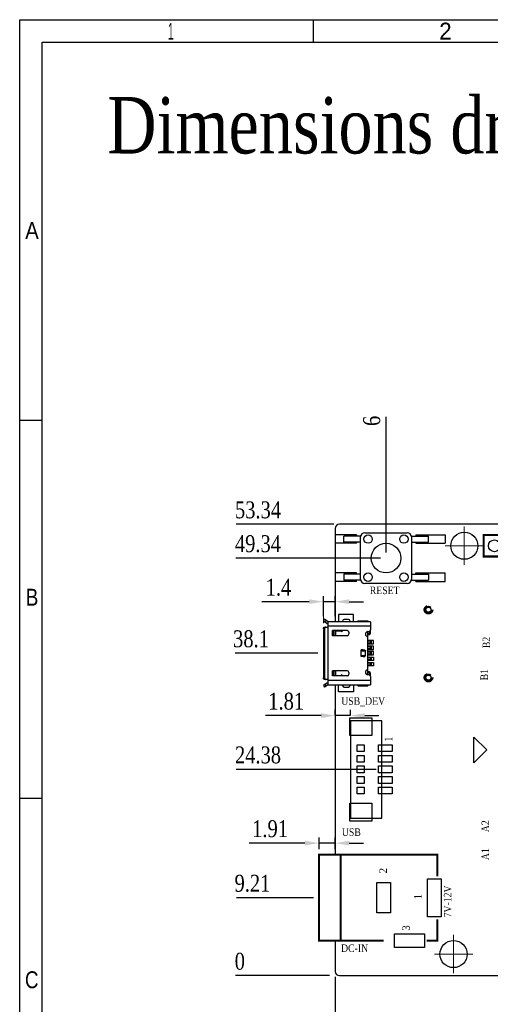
# Model space of a CAD drawing. Header units: millimetres. Extents: x 861 to 1254, y -31 to 249.
# Tile 2 of 41: x 861 to 944, y 74 to 249. Entities that reach past the tile are written whole.
import ezdxf
from ezdxf.enums import TextEntityAlignment as Align

# ---------------------------------------------------------------- set-up
doc = ezdxf.new("R2010")
doc.units = ezdxf.units.MM
doc.header["$LTSCALE"] = 32.67
doc.header["$PDMODE"] = 3
doc.header["$PDSIZE"] = 0.3125
doc.linetypes.add('CENTER', pattern=[0.6, 0.375, -0.075, 0.075, -0.075])
doc.linetypes.add('HIDDEN', pattern=[0.2, 0.1, -0.1])
doc.layers.get('0').update_dxf_attribs({"linetype": 'CONTINUOUS'})
doc.layers.get('Defpoints').update_dxf_attribs({"linetype": 'CONTINUOUS'})
for name, color, linetype in [('COMP_ART', 7, 'CONTINUOUS'), ('PACKAGE_GEOMETRY_SILKSCREEN_TOP', 7, 'CONTINUOUS'), ('PIN_TOP', 10, 'CONTINUOUS')]:
    doc.layers.add(name, color=color, linetype=linetype)
for name, color, linetype, lineweight in [('中心線2', 1, 'CENTER', 15), ('尺寸標柱線', 3, 'CONTINUOUS', 15), ('文字線性', 7, 'CONTINUOUS', 25)]:
    doc.layers.add(name, color=color, linetype=linetype, lineweight=lineweight)
doc.styles.get("Standard").update_dxf_attribs({"font": 'times.ttf', "width": 0.8})
doc.styles.add('TEXTSTYLE_0', font='txt', dxfattribs={"width": 0.8})
doc.dimstyles.new('ISO-25(2)', dxfattribs={"dimtxt": 3, "dimasz": 2.5, "dimexe": 1, "dimexo": 1, "dimgap": 1, "dimtad": 1, "dimlfac": 0.666667, "dimdsep": 46, "dimtxsty": 'Standard', "dimcen": 2.5, "dimclrd": 3, "dimclre": 3, "dimclrt": 2, "dimadec": 0, "dimazin": 2, "dimtfac": 1, "dimtmove": 0, "dimatfit": 3, "dimfxl": 0, "dimarcsym": 0})

# ---------------------------------------------------------------- blocks, each defined once
blk = doc.blocks.new('ROUND_110')
blk.add_circle((0, 0), 0.0275)
blk = doc.blocks.new('*D229')
at = {"layer": 'Defpoints', "color": 0}
for p in [(916.73, 80.18), (916.73, 79.43), (916.73, 63.7)]:
    blk.add_point(p, dxfattribs=at)
at = {"layer": '尺寸標柱線', "color": 3, "lineweight": -2}
blk.add_line((916.73, 79.18), (916.73, 61.18), dxfattribs=at)
at = {"layer": '尺寸標柱線', "color": 2, "insert": (914.2, 61.94), "char_height": 3, "attachment_point": 5, "rotation": 90}
blk.add_mtext('0', dxfattribs=at)
blk = doc.blocks.new('*D230')
at = {"layer": 'Defpoints', "color": 0}
for p in [(901.6, 79.43), (916.73, 79.43), (916.73, 79.43)]:
    blk.add_point(p, dxfattribs=at)
at = {"layer": '尺寸標柱線', "color": 3, "lineweight": -2}
blk.add_line((915.73, 79.43), (899.08, 79.43), dxfattribs=at)
at = {"layer": '尺寸標柱線', "color": 2, "insert": (899.84, 81.95), "char_height": 3, "attachment_point": 5}
blk.add_mtext('0', dxfattribs=at)
blk = doc.blocks.new('*D231')
at = {"layer": 'Defpoints', "color": 0}
for p in [(916.73, 79.43), (1026.2, 80.18), (1026.2, 69.84)]:
    blk.add_point(p, dxfattribs=at)
at = {"layer": '尺寸標柱線', "color": 3, "lineweight": -2}
blk.add_line((1026.2, 79.18), (1026.2, 61.2), dxfattribs=at)
at = {"layer": '尺寸標柱線', "color": 2, "insert": (1023.67, 65.02), "char_height": 3, "attachment_point": 5, "rotation": 90}
blk.add_mtext('72.98', dxfattribs=at)
blk = doc.blocks.new('*D232')
at = {"layer": 'Defpoints', "color": 0}
for p in [(1032.2, 94.38), (916.73, 79.43), (1032.2, 69.95)]:
    blk.add_point(p, dxfattribs=at)
at = {"layer": '尺寸標柱線', "color": 3, "lineweight": -2}
blk.add_line((1032.2, 93.38), (1032.2, 61.31), dxfattribs=at)
at = {"layer": '尺寸標柱線', "color": 2, "insert": (1029.67, 65.13), "char_height": 3, "attachment_point": 5, "rotation": 90}
blk.add_mtext('76.98', dxfattribs=at)
blk = doc.blocks.new('*D233')
at = {"layer": 'Defpoints', "color": 0}
for p in [(1015.79, 169.89), (1015.79, 157.15), (916.73, 79.43)]:
    blk.add_point(p, dxfattribs=at)
at = {"layer": '尺寸標柱線', "color": 3, "lineweight": -2}
blk.add_line((1015.79, 158.15), (1015.79, 178.59), dxfattribs=at)
at = {"layer": '尺寸標柱線', "color": 2, "insert": (1013.26, 174.74), "char_height": 3, "attachment_point": 5, "rotation": 90}
blk.add_mtext('66.04', dxfattribs=at)
blk = doc.blocks.new('*D234')
at = {"layer": 'Defpoints', "color": 0}
for p in [(1023.36, 169.86), (1019.6, 136.2), (916.73, 79.43)]:
    blk.add_point(p, dxfattribs=at)
at = {"layer": '尺寸標柱線', "color": 3, "lineweight": -2}
for p, q in [((1023.36, 164.86), (1023.36, 178.47)), ((1019.6, 159.86), (1023.36, 164.86)), ((1019.6, 137.2), (1019.6, 159.86))]:
    blk.add_line(p, q, dxfattribs=at)
at = {"layer": '尺寸標柱線', "color": 2, "insert": (1020.83, 174.67), "char_height": 3, "attachment_point": 5, "rotation": 90}
blk.add_mtext('68.58', dxfattribs=at)
blk = doc.blocks.new('*D235')
at = {"layer": 'Defpoints', "color": 0}
for p in [(907.9, 159.44), (917.48, 159.44), (916.73, 79.43)]:
    blk.add_point(p, dxfattribs=at)
at = {"layer": '尺寸標柱線', "color": 3, "linetype": 'ByBlock', "lineweight": -2}
blk.add_line((916.48, 159.44), (899.22, 159.44), dxfattribs=at)
at = {"layer": '尺寸標柱線', "color": 2, "insert": (903.06, 161.97), "char_height": 3, "attachment_point": 5}
blk.add_mtext('53.34', dxfattribs=at)
blk = doc.blocks.new('*D236')
at = {"layer": 'Defpoints', "color": 0}
for p in [(905.9, 93.24), (913.87, 93.24), (916.73, 79.43)]:
    blk.add_point(p, dxfattribs=at)
at = {"layer": '尺寸標柱線', "color": 3, "linetype": 'ByBlock', "lineweight": -2}
blk.add_line((912.87, 93.24), (899.27, 93.24), dxfattribs=at)
at = {"layer": '尺寸標柱線', "color": 2, "insert": (902.08, 95.77), "char_height": 3, "attachment_point": 5}
blk.add_mtext('9.21', dxfattribs=at)
blk = doc.blocks.new('*D238')
at = {"layer": 'Defpoints', "color": 0}
for p in [(905.63, 136.58), (914.63, 136.58), (916.73, 79.43)]:
    blk.add_point(p, dxfattribs=at)
at = {"layer": '尺寸標柱線', "color": 3, "linetype": 'ByBlock', "lineweight": -2}
blk.add_line((913.63, 136.58), (899.01, 136.58), dxfattribs=at)
at = {"layer": '尺寸標柱線', "color": 2, "insert": (901.82, 139.11), "char_height": 3, "attachment_point": 5}
blk.add_mtext('38.1', dxfattribs=at)
blk = doc.blocks.new('*D239')
at = {"layer": 'Defpoints', "color": 0}
for p in [(907.95, 153.44), (925.73, 153.44), (916.73, 79.43)]:
    blk.add_point(p, dxfattribs=at)
at = {"layer": '尺寸標柱線', "color": 3, "linetype": 'ByBlock', "lineweight": -2}
blk.add_line((924.73, 153.44), (899.16, 153.44), dxfattribs=at)
at = {"layer": '尺寸標柱線', "color": 2, "insert": (903.05, 155.97), "char_height": 3, "attachment_point": 5}
blk.add_mtext('49.34', dxfattribs=at)
blk = doc.blocks.new('*D240')
at = {"layer": 'Defpoints', "color": 0}
for p in [(958.64, 82.19), (916.73, 79.43), (958.64, 70.16)]:
    blk.add_point(p, dxfattribs=at)
at = {"layer": '尺寸標柱線', "color": 3, "linetype": 'ByBlock', "lineweight": -2}
blk.add_line((958.64, 81.19), (958.64, 61.38), dxfattribs=at)
at = {"layer": '尺寸標柱線', "color": 2, "insert": (956.11, 65.27), "char_height": 3, "attachment_point": 5, "rotation": 90}
blk.add_mtext('27.94', dxfattribs=at)
blk = doc.blocks.new('*D241')
at = {"layer": 'Defpoints', "color": 0}
for p in [(1011.98, 82.19), (916.73, 79.43), (1011.98, 68.15)]:
    blk.add_point(p, dxfattribs=at)
at = {"layer": '尺寸標柱線', "color": 3, "linetype": 'ByBlock', "lineweight": -2}
blk.add_line((1011.98, 81.19), (1011.98, 61.34), dxfattribs=at)
at = {"layer": '尺寸標柱線', "color": 2, "insert": (1009.45, 64.24), "char_height": 3, "attachment_point": 5, "rotation": 90}
blk.add_mtext('63.5', dxfattribs=at)
blk = doc.blocks.new('*D242')
at = {"layer": 'Defpoints', "color": 0}
for p in [(1003.61, 102.93), (916.73, 79.43), (1003.61, 70.17)]:
    blk.add_point(p, dxfattribs=at)
at = {"layer": '尺寸標柱線', "color": 3, "linetype": 'ByBlock', "lineweight": -2}
blk.add_line((1003.61, 101.93), (1003.61, 61.51), dxfattribs=at)
at = {"layer": '尺寸標柱線', "color": 2, "insert": (1001.08, 65.34), "char_height": 3, "attachment_point": 5, "rotation": 90}
blk.add_mtext('57.92', dxfattribs=at)
blk = doc.blocks.new('*D243')
at = {"layer": 'Defpoints', "color": 0}
for p in [(1003.61, 102.93), (1036.86, 102.93), (916.73, 79.43)]:
    blk.add_point(p, dxfattribs=at)
at = {"layer": '尺寸標柱線', "color": 3, "linetype": 'ByBlock', "lineweight": -2}
blk.add_line((1004.61, 102.93), (1045.26, 102.93), dxfattribs=at)
at = {"layer": '尺寸標柱線', "color": 2, "insert": (1041.56, 105.46), "char_height": 3, "attachment_point": 5}
blk.add_mtext('15.67', dxfattribs=at)
blk = doc.blocks.new('*D244')
at = {"layer": 'Defpoints', "color": 0}
for p in [(1013.03, 155.63), (1038.27, 155.63), (916.73, 79.43)]:
    blk.add_point(p, dxfattribs=at)
at = {"layer": '尺寸標柱線', "color": 3, "linetype": 'ByBlock', "lineweight": -2}
blk.add_line((1014.03, 155.63), (1045.1, 155.63), dxfattribs=at)
at = {"layer": '尺寸標柱線', "color": 2, "insert": (1042.18, 158.16), "char_height": 3, "attachment_point": 5}
blk.add_mtext('50.8', dxfattribs=at)
blk = doc.blocks.new('*D245')
at = {"layer": 'Defpoints', "color": 0}
for p in [(1012.19, 125.07), (1036.53, 125.07), (916.73, 79.43)]:
    blk.add_point(p, dxfattribs=at)
at = {"layer": '尺寸標柱線', "color": 3, "linetype": 'ByBlock', "lineweight": -2}
blk.add_line((1013.19, 125.07), (1045.06, 125.07), dxfattribs=at)
at = {"layer": '尺寸標柱線', "color": 2, "insert": (1041.29, 127.6), "char_height": 3, "attachment_point": 5}
blk.add_mtext('30.43', dxfattribs=at)
blk = doc.blocks.new('*D246')
at = {"layer": 'Defpoints', "color": 0}
for p in [(1013.03, 83.24), (1038.49, 83.24), (916.73, 79.43)]:
    blk.add_point(p, dxfattribs=at)
at = {"layer": '尺寸標柱線', "color": 3, "linetype": 'ByBlock', "lineweight": -2}
blk.add_line((1014.03, 83.24), (1045.49, 83.24), dxfattribs=at)
at = {"layer": '尺寸標柱線', "color": 2, "insert": (1042.49, 85.77), "char_height": 3, "attachment_point": 5}
blk.add_mtext('2.54', dxfattribs=at)
blk = doc.blocks.new('*D247')
at = {"layer": 'Defpoints', "color": 0}
for p in [(1003.61, 135.93), (1036.35, 135.93), (916.73, 79.43)]:
    blk.add_point(p, dxfattribs=at)
at = {"layer": '尺寸標柱線', "color": 3, "linetype": 'ByBlock', "lineweight": -2}
blk.add_line((1004.61, 135.93), (1045.02, 135.93), dxfattribs=at)
at = {"layer": '尺寸標柱線', "color": 2, "insert": (1041.18, 138.46), "char_height": 3, "attachment_point": 5}
blk.add_mtext('37.67', dxfattribs=at)
blk = doc.blocks.new('*D248')
at = {"layer": 'Defpoints', "color": 0}
for p in [(979.21, 169.85), (979.21, 155.63), (916.73, 79.43)]:
    blk.add_point(p, dxfattribs=at)
at = {"layer": '尺寸標柱線', "color": 3, "linetype": 'ByBlock', "lineweight": -2}
blk.add_line((979.21, 156.63), (979.21, 178.63), dxfattribs=at)
at = {"layer": '尺寸標柱線', "color": 2, "insert": (976.68, 174.74), "char_height": 3, "attachment_point": 5, "rotation": 90}
blk.add_mtext('41.66', dxfattribs=at)
blk = doc.blocks.new('*D249')
at = {"layer": 'Defpoints', "color": 0}
for p in [(1010.48, 169.73), (1012.19, 126.12), (916.73, 79.43)]:
    blk.add_point(p, dxfattribs=at)
at = {"layer": '尺寸標柱線', "color": 3, "linetype": 'ByBlock', "lineweight": -2}
for p, q in [((1010.48, 164.73), (1010.48, 178.43)), ((1012.19, 159.73), (1010.48, 164.73)), ((1012.19, 127.12), (1012.19, 159.73))]:
    blk.add_line(p, q, dxfattribs=at)
at = {"layer": '尺寸標柱線', "color": 2, "insert": (1007.95, 174.58), "char_height": 3, "attachment_point": 5, "rotation": 90}
blk.add_mtext('63.64', dxfattribs=at)
blk = doc.blocks.new('*D250')
at = {"layer": 'Defpoints', "color": 0}
for p in [(925.73, 176.03), (925.73, 153.44), (916.73, 79.43)]:
    blk.add_point(p, dxfattribs=at)
at = {"layer": '尺寸標柱線', "color": 3, "linetype": 'ByBlock', "lineweight": -2}
blk.add_line((925.73, 154.44), (925.73, 178.51), dxfattribs=at)
at = {"layer": '尺寸標柱線', "color": 2, "insert": (923.2, 177.77), "char_height": 3, "attachment_point": 5, "rotation": 90}
blk.add_mtext('6', dxfattribs=at)
blk = doc.blocks.new('*D251')
at = {"layer": 'Defpoints', "color": 0}
for p in [(913.87, 102.91), (913.87, 100.86), (916.73, 100.86)]:
    blk.add_point(p, dxfattribs=at)
at = {"layer": '尺寸標柱線', "color": 3, "linetype": 'ByBlock', "lineweight": -2}
for p, q in [((913.87, 101.86), (913.87, 103.91)), ((916.73, 101.86), (916.73, 103.91)), ((911.37, 102.91), (901.52, 102.91)), ((916.73, 102.91), (913.87, 102.91)), ((919.23, 102.91), (921.73, 102.91))]:
    blk.add_line(p, q, dxfattribs=at)
at = {"layer": '尺寸標柱線', "color": 3}
for points in [[(911.37, 103.33), (911.37, 102.5), (913.87, 102.91)], [(919.23, 103.33), (919.23, 102.5), (916.73, 102.91)]]:
    blk.add_solid(points, dxfattribs=at)
at = {"layer": '尺寸標柱線', "color": 2, "insert": (905.2, 105.44), "char_height": 3, "attachment_point": 5}
blk.add_mtext('1.91', dxfattribs=at)
blk = doc.blocks.new('*D253')
at = {"layer": 'Defpoints', "color": 0}
for p in [(914.63, 145.72), (914.63, 142.17), (916.73, 142.17)]:
    blk.add_point(p, dxfattribs=at)
at = {"layer": '尺寸標柱線', "color": 3, "linetype": 'ByBlock', "lineweight": -2}
for p, q in [((914.63, 143.17), (914.63, 146.72)), ((916.73, 143.17), (916.73, 146.72)), ((912.13, 145.72), (903.74, 145.72)), ((916.73, 145.72), (914.63, 145.72)), ((919.23, 145.72), (921.73, 145.72))]:
    blk.add_line(p, q, dxfattribs=at)
at = {"layer": '尺寸標柱線', "color": 3}
for points in [[(912.13, 146.14), (912.13, 145.3), (914.63, 145.72)], [(919.23, 146.14), (919.23, 145.3), (916.73, 145.72)]]:
    blk.add_solid(points, dxfattribs=at)
at = {"layer": '尺寸標柱線', "color": 2, "insert": (906.68, 148.25), "char_height": 3, "attachment_point": 5}
blk.add_mtext('1.4', dxfattribs=at)
blk = doc.blocks.new('*D276')
at = {"layer": 'Defpoints', "color": 0}
for p in [(993.04, 169.94), (1003.61, 135.93), (916.73, 79.43)]:
    blk.add_point(p, dxfattribs=at)
at = {"layer": '尺寸標柱線', "color": 3, "linetype": 'ByBlock', "lineweight": -2}
for p, q in [((993.04, 164.94), (993.04, 178.6)), ((1003.61, 159.94), (993.04, 164.94)), ((1003.61, 136.93), (1003.61, 159.94))]:
    blk.add_line(p, q, dxfattribs=at)
at = {"layer": '尺寸標柱線', "color": 2, "insert": (990.51, 174.77), "char_height": 3, "attachment_point": 5, "rotation": 90}
blk.add_mtext('57.92', dxfattribs=at)
blk = doc.blocks.new('*D279')
at = {"layer": 'Defpoints', "color": 0}
for p in [(907.91, 115.99), (925, 115.99), (916.73, 79.43)]:
    blk.add_point(p, dxfattribs=at)
at = {"layer": '尺寸標柱線', "color": 3, "linetype": 'ByBlock', "lineweight": -2}
blk.add_line((924, 115.99), (899.21, 115.99), dxfattribs=at)
at = {"layer": '尺寸標柱線', "color": 2, "insert": (903.06, 118.52), "char_height": 3, "attachment_point": 5}
blk.add_mtext('24.38', dxfattribs=at)
blk = doc.blocks.new('*D280')
at = {"layer": 'Defpoints', "color": 0}
for p in [(916.73, 125.52), (916.73, 124.62), (919.45, 124.62)]:
    blk.add_point(p, dxfattribs=at)
at = {"layer": '尺寸標柱線', "color": 3, "linetype": 'ByBlock', "lineweight": -2}
for p, q in [((916.73, 125.62), (916.73, 126.52)), ((919.45, 125.62), (919.45, 126.52)), ((914.23, 125.52), (904.38, 125.52)), ((919.45, 125.52), (916.73, 125.52)), ((921.95, 125.52), (924.45, 125.52))]:
    blk.add_line(p, q, dxfattribs=at)
at = {"layer": '尺寸標柱線', "color": 3}
for points in [[(914.23, 125.94), (914.23, 125.1), (916.73, 125.52)], [(921.95, 125.94), (921.95, 125.1), (919.45, 125.52)]]:
    blk.add_solid(points, dxfattribs=at)
at = {"layer": '尺寸標柱線', "color": 2, "insert": (908.05, 128.05), "char_height": 3, "attachment_point": 5}
blk.add_mtext('1.81', dxfattribs=at)

msp = doc.modelspace()

# ---------------------------------------------------------------- linework, layer by layer
at = {"color": 7, "linetype": 'Continuous', "lineweight": 30}
for p, q in [((860.87, -27.104), (860.87, 248.896)), ((860.87, 248.896), (1252.87, 248.896)), ((912.87, 244.896), (912.87, 248.896)), ((864.87, -23.104), (864.87, 244.896)), ((864.87, 244.896), (1248.87, 244.896)), ((860.87, 177.896), (864.87, 177.896)), ((860.87, 110.896), (864.87, 110.896))]:
    msp.add_line(p, q, dxfattribs=at)
for p, q in [((1013.504, 159.438), (917.48, 159.438)), ((916.73, 158.688), (916.73, 142.173)), ((921.23, 157.338), (918.23, 157.338)), ((918.23, 156.288), (918.23, 157.338)), ((921.23, 149.688), (921.23, 157.188)), ((921.98, 157.938), (929.48, 157.938)), ((930.23, 157.338), (933.23, 157.338)), ((930.23, 157.188), (930.23, 149.688)), ((933.23, 156.288), (933.23, 157.338)), ((921.23, 156.288), (918.23, 156.288)), ((930.23, 156.288), (933.23, 156.288)), ((921.23, 150.588), (918.23, 150.588)), ((918.23, 150.588), (918.23, 149.538)), ((930.23, 150.588), (933.23, 150.588)), ((933.23, 150.588), (933.23, 149.538)), ((921.23, 149.538), (918.23, 149.538)), ((929.48, 148.938), (921.98, 148.938)), ((930.23, 149.538), (933.23, 149.538)), ((916.73, 130.983), (916.73, 100.859)), ((916.73, 85.619), (916.73, 80.178)), ((917.48, 79.428), (1025.45, 79.428))]:
    msp.add_line(p, q)
at = {"color": 40, "linetype": 'Continuous'}
for p, q in [((920.48, 157.563), (916.73, 157.563)), ((920.48, 157.563), (920.48, 157.338)), ((930.98, 157.563), (930.98, 157.338)), ((930.98, 157.563), (936.23, 157.563)), ((936.23, 157.563), (936.23, 156.063)), ((920.48, 156.063), (916.73, 156.063)), ((920.48, 156.288), (920.48, 156.063)), ((930.98, 156.288), (930.98, 156.063)), ((930.98, 156.063), (936.23, 156.063)), ((920.48, 150.813), (916.73, 150.813)), ((920.48, 150.588), (920.48, 150.813)), ((930.98, 150.588), (930.98, 150.813)), ((930.98, 150.813), (936.23, 150.813)), ((936.23, 149.313), (936.23, 150.813)), ((920.48, 149.313), (916.73, 149.313)), ((920.48, 149.313), (920.48, 149.538)), ((930.98, 149.313), (930.98, 149.538)), ((930.98, 149.313), (936.23, 149.313)), ((919.994, 143.433), (917.294, 143.433)), ((917.294, 143.433), (917.294, 142.173)), ((919.994, 142.173), (919.994, 143.433)), ((923.504, 138.828), (922.529, 138.828)), ((922.529, 138.228), (923.504, 138.228)), ((923.504, 138.228), (923.504, 138.828)), ((923.504, 137.853), (922.529, 137.853)), ((922.529, 137.253), (923.504, 137.253)), ((923.504, 136.878), (922.529, 136.878)), ((922.529, 136.278), (923.504, 136.278)), ((923.504, 137.253), (923.504, 137.853)), ((923.504, 136.278), (923.504, 136.878)), ((922.529, 135.903), (923.504, 135.903)), ((923.504, 135.303), (922.529, 135.303)), ((922.529, 134.928), (923.504, 134.928)), ((923.504, 135.903), (923.504, 135.303)), ((923.504, 134.928), (923.504, 134.328)), ((923.504, 134.328), (922.529, 134.328)), ((917.294, 129.723), (917.294, 130.983)), ((919.994, 130.983), (919.994, 129.723)), ((919.994, 129.723), (917.294, 129.723))]:
    msp.add_line(p, q, dxfattribs=at)
at = {"color": 7, "linetype": 'Continuous'}
for p, q in [((914.858, 142.592), (914.648, 142.281)), ((915.27, 141.862), (914.648, 142.281)), ((915.479, 142.173), (914.858, 142.592)), ((915.106, 142.425), (914.897, 142.114)), ((922.959, 142.173), (915.479, 142.173)), ((915.479, 130.983), (915.479, 142.173)), ((915.479, 141.423), (922.979, 141.423)), ((918.029, 142.278), (918.029, 142.173)), ((919.079, 142.578), (918.329, 142.578)), ((919.379, 142.173), (919.379, 142.278)), ((920.729, 142.338), (922.529, 142.338)), ((922.529, 142.338), (922.529, 142.173)), ((922.979, 142.161), (922.979, 140.703)), ((914.63, 140.928), (914.855, 140.928)), ((914.63, 140.928), (914.63, 132.228)), ((914.855, 140.928), (914.855, 132.228)), ((914.869, 141.228), (915.479, 141.228)), ((915.434, 141.228), (915.434, 131.928)), ((918.854, 140.59), (916.229, 140.59)), ((916.229, 139.69), (916.229, 140.59)), ((918.854, 139.69), (916.229, 139.69)), ((916.443, 140.59), (916.443, 139.69)), ((916.789, 139.69), (916.789, 140.59)), ((916.854, 139.69), (916.854, 140.59)), ((916.854, 140.568), (917.729, 140.568)), ((917.729, 140.59), (917.729, 140.568)), ((918.029, 140.59), (918.029, 140.568)), ((919.154, 140.29), (919.154, 139.99)), ((922.529, 140.403), (922.679, 140.403)), ((922.529, 132.753), (922.529, 140.403)), ((922.712, 140.068), (922.529, 140.019)), ((922.529, 139.84), (922.757, 139.901)), ((922.757, 139.901), (922.712, 140.068)), ((922.806, 140.434), (922.806, 140.191)), ((922.979, 140.191), (922.806, 140.191)), ((922.945, 140.568), (922.979, 140.568)), ((922.979, 140.191), (922.979, 140.7)), ((923.117, 138.715), (922.529, 138.715)), ((923.117, 138.34), (922.529, 138.34)), ((922.979, 138.34), (922.979, 138.715)), ((923.092, 138.34), (923.092, 138.715)), ((923.117, 138.715), (923.117, 138.34)), ((921.675, 137.178), (921.329, 137.178)), ((921.329, 135.978), (921.329, 137.178)), ((921.329, 137.028), (922.079, 137.028)), ((922.079, 136.128), (922.079, 137.028)), ((923.117, 137.74), (922.529, 137.74)), ((923.117, 137.365), (922.529, 137.365)), ((923.117, 136.765), (922.529, 136.765)), ((923.117, 136.39), (922.529, 136.39)), ((922.979, 137.365), (922.979, 137.74)), ((922.979, 136.39), (922.979, 136.765)), ((923.092, 137.365), (923.092, 137.74)), ((923.092, 136.39), (923.092, 136.765)), ((923.117, 137.74), (923.117, 137.365)), ((923.117, 136.765), (923.117, 136.39)), ((922.079, 136.128), (921.329, 136.128)), ((921.675, 135.978), (921.329, 135.978)), ((923.117, 135.79), (922.529, 135.79)), ((923.117, 135.415), (922.529, 135.415)), ((923.117, 134.815), (922.529, 134.815)), ((923.117, 134.44), (922.529, 134.44)), ((922.979, 135.415), (922.979, 135.79)), ((922.979, 134.44), (922.979, 134.815)), ((923.092, 135.415), (923.092, 135.79)), ((923.092, 134.44), (923.092, 134.815)), ((923.117, 135.79), (923.117, 135.415)), ((923.117, 134.815), (923.117, 134.44)), ((918.854, 133.465), (916.229, 133.465)), ((916.229, 132.565), (916.229, 133.465)), ((916.443, 133.465), (916.443, 132.565)), ((916.789, 132.565), (916.789, 133.465)), ((916.854, 132.565), (916.854, 133.465)), ((919.154, 133.165), (919.154, 132.865)), ((922.757, 133.255), (922.529, 133.316)), ((922.529, 133.137), (922.712, 133.088)), ((922.679, 132.753), (922.529, 132.753)), ((922.712, 133.088), (922.757, 133.255)), ((922.806, 132.965), (922.979, 132.965)), ((922.806, 132.965), (922.806, 132.722)), ((922.979, 132.456), (922.979, 132.965)), ((914.855, 132.228), (914.63, 132.228)), ((915.27, 131.294), (914.648, 130.874)), ((915.479, 130.983), (914.858, 130.564)), ((915.479, 131.928), (914.869, 131.928)), ((914.897, 131.042), (915.106, 130.731)), ((922.979, 131.733), (915.479, 131.733)), ((915.479, 130.983), (922.959, 130.983)), ((918.854, 132.565), (916.229, 132.565)), ((917.729, 132.588), (916.854, 132.588)), ((917.729, 132.588), (917.729, 132.565)), ((918.029, 132.588), (918.029, 132.565)), ((918.029, 130.983), (918.029, 130.878)), ((919.379, 130.878), (919.379, 130.983)), ((920.729, 130.983), (920.729, 130.818)), ((922.529, 130.983), (922.529, 130.818)), ((922.979, 132.588), (922.945, 132.588)), ((922.979, 132.453), (922.979, 130.995)), ((914.648, 130.874), (914.858, 130.564)), ((918.329, 130.578), (919.079, 130.578)), ((920.729, 130.818), (922.529, 130.818))]:
    msp.add_line(p, q, dxfattribs=at)
at = {"color": 6, "linetype": 'Continuous'}
msp.add_line((920.729, 142.338), (920.729, 142.173), dxfattribs=at)
for centre, radius in [((922.552, 156.813), 0.75), ((928.907, 156.813), 0.75), ((939.59, 155.628), 2.4), ((925.73, 153.438), 2.625), ((922.552, 150.063), 0.75), ((928.907, 150.063), 0.75), ((937.685, 83.238), 2.4)]:
    msp.add_circle(centre, radius)
at = {"color": 40, "linetype": 'HIDDEN'}
for centre in [(933.242, 144.294), (933.242, 132.251)]:
    msp.add_circle(centre, 0.75, dxfattribs=at)
at = {"linetype": 'HIDDEN'}
for centre, radius in [((933.242, 144.294), 0.6), ((933.242, 144.294), 0.445), ((933.242, 132.251), 0.6), ((933.242, 132.251), 0.445)]:
    msp.add_circle(centre, radius, dxfattribs=at)
for centre, start, end in [((917.48, 158.688), 90, 180), ((921.98, 157.188), 90, 180), ((929.48, 157.188), 0, 90), ((921.98, 149.688), 180, 270), ((929.48, 149.688), 270, 0), ((917.48, 80.178), 180, 270)]:
    msp.add_arc(centre, 0.75, start, end)
at = {"color": 7, "linetype": 'Continuous'}
for centre, radius, start, end in [((915.479, 142.173), 0.375, 236, 270), ((918.329, 142.278), 0.3, 90, 180), ((919.079, 142.278), 0.3, 0, 90), ((917.879, 140.568), 0.15, 180, 0), ((918.854, 140.29), 0.3, 0, 90), ((918.854, 139.99), 0.3, 270, 0), ((922.529, 139.953), 0.45, 90, 270), ((922.679, 140.703), 0.3, 270, 0), ((922.679, 140.191), 0.127, 285, 0), ((922.679, 140.191), 0.3, 285, 0), ((917.879, 132.588), 0.15, 0, 180), ((918.854, 133.165), 0.3, 0, 90), ((918.854, 132.865), 0.3, 270, 0), ((922.529, 133.203), 0.45, 90, 270), ((922.679, 132.453), 0.3, 0, 90), ((922.679, 132.965), 0.127, 0, 75), ((922.679, 132.965), 0.3, 0, 75), ((915.479, 130.983), 0.375, 90, 124), ((918.329, 130.878), 0.3, 180, 270), ((919.079, 130.878), 0.3, 270, 0)]:
    msp.add_arc(centre, radius, start, end, dxfattribs=at)
for points, knots in [([(922.959, 142.173), (922.962, 142.173), (922.967, 142.173), (922.974, 142.171), (922.979, 142.166), (922.979, 142.163), (922.979, 142.161)], [0, 0, 0, 0, 0.336914, 0.5914399, 0.7936444, 1, 1, 1, 1]), ([(914.63, 140.928), (914.63, 140.967), (914.641, 141.043), (914.692, 141.142), (914.76, 141.2), (914.822, 141.224), (914.853, 141.228), (914.869, 141.228)], [0, 0, 0, 0, 0.2747801, 0.5355051, 0.7750275, 0.8887168, 1, 1, 1, 1]), ([(915.095, 141.228), (915.079, 141.228), (915.047, 141.224), (914.986, 141.2), (914.918, 141.142), (914.867, 141.043), (914.855, 140.967), (914.855, 140.928)], [0, 0, 0, 0, 0.1112832, 0.2249724, 0.4644947, 0.7252198, 1, 1, 1, 1]), ([(921.675, 137.178), (921.714, 137.178), (921.771, 137.175), (921.847, 137.165), (921.903, 137.153), (921.958, 137.137), (922.002, 137.118), (922.034, 137.098), (922.056, 137.079), (922.074, 137.057), (922.079, 137.037), (922.079, 137.028)], [0, 0, 0, 0, 0.250133, 0.3752398, 0.5003384, 0.6254192, 0.7504415, 0.8129857, 0.8754981, 0.9378973, 1, 1, 1, 1]), ([(921.675, 135.978), (921.714, 135.978), (921.771, 135.981), (921.847, 135.991), (921.903, 136.003), (921.958, 136.019), (922.002, 136.038), (922.034, 136.058), (922.056, 136.077), (922.074, 136.099), (922.079, 136.119), (922.079, 136.128)], [0, 0, 0, 0, 0.250133, 0.3752398, 0.5003384, 0.6254192, 0.7504415, 0.8129856, 0.8754981, 0.9378973, 1, 1, 1, 1]), ([(914.869, 131.928), (914.853, 131.928), (914.822, 131.932), (914.76, 131.956), (914.692, 132.014), (914.641, 132.113), (914.63, 132.189), (914.63, 132.228)], [0, 0, 0, 0, 0.1112832, 0.2249724, 0.4644947, 0.7252198, 1, 1, 1, 1]), ([(914.855, 132.228), (914.855, 132.189), (914.867, 132.113), (914.918, 132.014), (914.986, 131.956), (915.047, 131.932), (915.079, 131.928), (915.095, 131.928)], [0, 0, 0, 0, 0.2747801, 0.5355051, 0.7750275, 0.8887168, 1, 1, 1, 1]), ([(922.979, 130.995), (922.979, 130.993), (922.979, 130.99), (922.974, 130.985), (922.967, 130.983), (922.962, 130.983), (922.959, 130.983)], [0, 0, 0, 0, 0.2063556, 0.4085601, 0.663086, 1, 1, 1, 1])]:
    msp.add_open_spline(points, degree=3, knots=knots, dxfattribs=at)
at = {"layer": 'COMP_ART', "const_width": 0.381}
msp.add_lwpolyline([(981.119, 153.723), (981.119, 157.533), (943.019, 157.533), (943.019, 153.723), (981.119, 153.723)], dxfattribs=at)
at = {"layer": 'PACKAGE_GEOMETRY_SILKSCREEN_TOP'}
for points in [[(919.449, 124.616), (919.449, 107.366), (924.999, 107.366), (924.999, 124.616)], [(941.284, 121.719), (943.57, 119.433), (941.284, 117.147)], [(920.639, 120.35), (921.858, 120.35), (921.858, 119.131), (920.639, 119.131)], [(920.639, 118.475), (921.858, 118.475), (921.858, 117.256), (920.639, 117.256)], [(920.639, 116.6), (921.858, 116.6), (921.858, 115.381), (920.639, 115.381)], [(920.639, 114.725), (921.858, 114.725), (921.858, 113.506), (920.639, 113.506)], [(920.639, 112.85), (921.858, 112.85), (921.858, 111.631), (920.639, 111.631)]]:
    msp.add_lwpolyline(points, close=True, dxfattribs=at)
at = {"layer": 'PACKAGE_GEOMETRY_SILKSCREEN_TOP', "const_width": 0.381}
for points in [[(925.302, 85.619), (913.872, 85.619), (913.872, 100.859), (934.827, 100.859), (934.827, 97.049)], [(917.682, 85.619), (917.682, 100.859)], [(934.827, 89.429), (934.827, 85.619), (932.922, 85.619)]]:
    msp.add_lwpolyline(points, dxfattribs=at)
at = {"layer": 'PIN_TOP'}
for points in [[(919.305, 125.147), (923.192, 125.147), (923.192, 121.985), (919.305, 121.985)], [(924.398, 120.35), (926.799, 120.35), (926.799, 119.131), (924.398, 119.131)], [(924.398, 118.475), (926.799, 118.475), (926.799, 117.256), (924.398, 117.256)], [(924.398, 116.6), (926.799, 116.6), (926.799, 115.381), (924.398, 115.381)], [(924.398, 114.725), (926.799, 114.725), (926.799, 113.506), (924.398, 113.506)], [(924.398, 112.85), (926.799, 112.85), (926.799, 111.631), (924.398, 111.631)], [(919.305, 109.997), (923.192, 109.997), (923.192, 106.834), (919.305, 106.834)], [(935.494, 89.867), (933.094, 89.867), (933.094, 96.611), (935.494, 96.611)], [(926.502, 90.572), (924.102, 90.572), (924.102, 95.906), (926.502, 95.906)], [(932.541, 84.419), (927.207, 84.419), (927.207, 86.819), (932.541, 86.819)]]:
    msp.add_lwpolyline(points, close=True, dxfattribs=at)
at = {"layer": '中心線2'}
for p, q in [((939.59, 152.228), (939.59, 159.028)), ((936.19, 155.628), (942.99, 155.628)), ((937.685, 79.838), (937.685, 86.638)), ((934.285, 83.238), (941.085, 83.238))]:
    msp.add_line(p, q, dxfattribs=at)
at = {"layer": '尺寸標柱線'}
msp.add_line((914.63, 141.928), (914.63, 144.646), dxfattribs=at)

# ---------------------------------------------------------------- block references
at = {"layer": 'COMP_ART', "xscale": 38.09999999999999, "yscale": 38.09999999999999, "zscale": 38.09999999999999, "rotation": 270}
msp.add_blockref('ROUND_110', (944.924, 155.628), dxfattribs=at)

# ---------------------------------------------------------------- texts
at = {"color": 2, "linetype": 'Continuous', "lineweight": 30, "style": 'TEXTSTYLE_0'}
msp.add_text('1', height=3, dxfattribs=at).set_placement((887.128, 245.336), (888.128, 245.336), align=Align.FIT)
for s, width, p, p2 in [('2', 1.1, (935.145, 245.374), (937.345, 245.374)), ('A', 1.2, (861.844, 210.017), (864.244, 210.017)), ('B', 1.1, (861.961, 145.012), (864.161, 145.012)), ('C', 1.2, (861.798, 77.187), (864.198, 77.187))]:
    msp.add_text(s, height=3, dxfattribs=dict(at, width=width)).set_placement(p, p2, align=Align.FIT)
at = {"layer": 'PACKAGE_GEOMETRY_SILKSCREEN_TOP', "width": 0.857143}
for s, height, p in [('B2', 1.3335, (944.162, 138.483)), ('B1', 1.3335, (943.781, 132.768)), ('1', 1.333, (926.826, 121.338)), ('A2', 1.3335, (943.971, 105.907)), ('A1', 1.3335, (943.971, 100.954))]:
    msp.add_text(s, height=height, rotation=90, dxfattribs=at).set_placement(p, align=Align.CENTER)
at = {"layer": 'PACKAGE_GEOMETRY_SILKSCREEN_TOP', "width": 0.942857}
for s, p in [('2', (925.874, 97.559)), ('1', (932.052, 92.939)), ('3', (929.952, 87.389))]:
    msp.add_text(s, height=1.333, rotation=90, dxfattribs=at).set_placement(p)
at = {"layer": '文字線性', "width": 0.857143}
for s, p in [('RESET', (925.493, 147.055)), ('USB_DEV', (921.683, 127.434)), ('USB', (919.587, 104.193)), ('DC-IN', (920.159, 83.619))]:
    msp.add_text(s, height=1.3335, dxfattribs=at).set_placement(p, align=Align.CENTER)
msp.add_text('7V-12V', height=1.3335, rotation=90, dxfattribs=at).set_placement((937.304, 92.572), align=Align.CENTER)
at = {"layer": '文字線性', "linetype": 'Continuous', "insert": (926.542, 235.184), "char_height": 10, "width": 102.94454, "attachment_point": 2, "line_spacing_factor": 0.9}
msp.add_mtext('Dimensions drawing', dxfattribs=at)

# ---------------------------------------------------------------- dimensions: what is measured, and where the dimension line sits
at = {"layer": '尺寸標柱線'}
for feature_location, offset, dtype, picture, middle in [((1003.609, 135.933), (-10.564, 34.01), 1, '*D276', (990.515, 174.771)), ((979.214, 155.628), (0, 14.218), 1, '*D248', (976.683, 174.737)), ((1012.19, 126.121), (-1.71, 43.609), 1, '*D249', (1007.949, 174.579)), ((925.73, 153.438), (0, 22.593), 1, '*D250', (923.204, 177.772)), ((917.48, 159.438), (-9.575, 0), 0, '*D235', (903.064, 161.968)), ((1013.027, 155.628), (25.243, 0), 0, '*D244', (1042.184, 158.158)), ((925.73, 153.438), (-17.778, 0), 0, '*D239', (903.054, 155.968)), ((914.63, 136.578), (-8.997, 0), 0, '*D238', (901.82, 139.108)), ((1003.609, 135.933), (32.738, 0), 0, '*D247', (1041.184, 138.463)), ((1012.19, 125.073), (24.337, 0), 0, '*D245', (1041.295, 127.603)), ((924.999, 115.991), (-17.092, 0), 0, '*D279', (903.061, 118.521)), ((1003.609, 102.933), (33.253, 0), 0, '*D243', (1041.563, 105.463)), ((1003.609, 102.933), (0, -32.764), 1, '*D242', (1001.079, 65.341)), ((913.872, 93.239), (-7.974, 0), 0, '*D236', (902.084, 95.77)), ((1013.027, 83.238), (25.46, 0), 0, '*D246', (1042.489, 85.768)), ((958.64, 82.19), (0, -12.034), 1, '*D240', (956.109, 65.269)), ((1011.98, 82.19), (0, -14.038), 1, '*D241', (1009.449, 64.245))]:
    dim = msp.add_ordinate_dim(feature_location=feature_location, offset=offset, dtype=dtype, origin=(916.73, 79.428), dimstyle='ISO-25(2)', override={"dimarcsym": 1}, dxfattribs=at)
    dim.commit()
    dim.dimension.update_dxf_attribs({"geometry": picture, "text_midpoint": middle})
for feature_location, offset, dtype, origin, picture, middle in [((1015.79, 157.152), (0, 12.736), 1, (916.73, 79.428), '*D233', (1013.259, 174.737)), ((1019.6, 136.197), (3.762, 33.661), 1, (916.73, 79.428), '*D234', (1020.832, 174.666)), ((1032.2, 94.383), (0, -24.435), 1, (916.73, 79.428), '*D232', (1029.669, 65.129)), ((916.729557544, 79.42799389), (-15.132332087, 0), 0, (916.729557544, 79.42799389), '*D230', (899.838465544, 81.95394919)), ((916.729557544, 80.17799389), (0, -16.481924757), 1, (916.729557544, 79.42799389), '*D229', (914.203602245, 61.937309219)), ((1026.2, 80.178), (0, -10.342), 1, (916.73, 79.428), '*D231', (1023.669, 65.017))]:
    dim = msp.add_ordinate_dim(feature_location=feature_location, offset=offset, dtype=dtype, origin=origin, dimstyle='ISO-25(2)', dxfattribs=at)
    dim.commit()
    dim.dimension.update_dxf_attribs({"geometry": picture, "text_midpoint": middle})
for p1, p2, distance, picture, middle in [((916.73, 142.173), (914.63, 142.173), -3.547, '*D253', (906.684, 148.251)), ((919.449, 124.616), (916.73, 124.616), -0.903, '*D280', (908.053, 128.049)), ((916.73, 100.859), (913.872, 100.859), -2.054, '*D251', (905.195, 105.444))]:
    dim = msp.add_aligned_dim(p1=p1, p2=p2, distance=distance, dimstyle='ISO-25(2)', override={"dimarcsym": 1}, dxfattribs=at)
    dim.commit()
    dim.dimension.update_dxf_attribs({"geometry": picture, "text_midpoint": middle})

doc.saveas('drawing.dxf')
